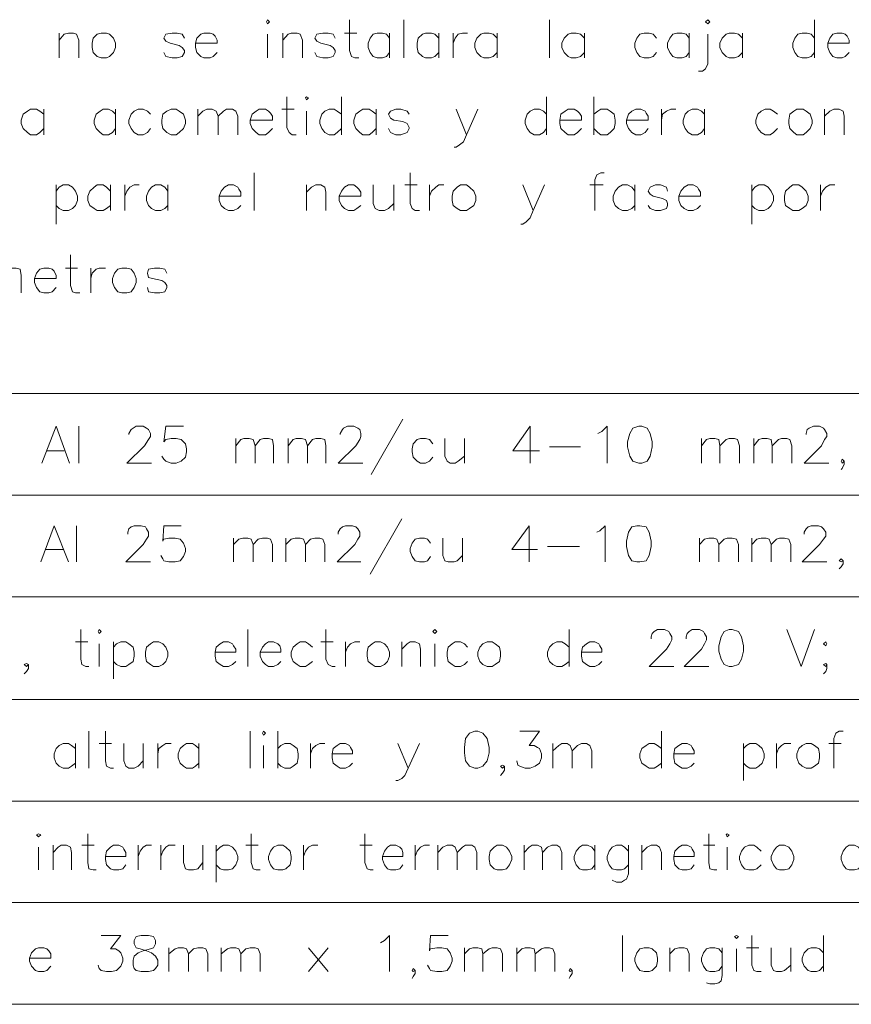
# Model space of a CAD drawing. Header units: millimetres. Extents: x 7 to 203, y 3 to 294.
# Tile 8 of 15: x 56 to 90, y 52 to 92. Entities that reach past the tile are written whole.
import ezdxf

# ---------------------------------------------------------------- set-up
doc = ezdxf.new("R2010")
doc.units = ezdxf.units.MM
doc.layers.add('DGE_CONTORNOS', color=7, linetype='Continuous', lineweight=0)

msp = doc.modelspace()

# ---------------------------------------------------------------- linework, layer by layer
at = {"layer": 'DGE_CONTORNOS', "lineweight": 13}
for points in [[(65.786, 92.0187), (65.8283, 92.1034), (65.913, 92.0187), (65.8283, 91.934), (65.786, 92.0187)], [(69.215, 92.1034), (69.215, 90.8333), (69.2997, 90.5794), (69.4267, 90.537), (69.596, 90.537)], [(71.4587, 92.1034), (71.4587, 90.537)], [(77.47, 92.1034), (77.47, 90.537)], [(83.9047, 92.0187), (83.9893, 92.1034), (84.074, 92.0187), (83.9893, 91.934), (83.9047, 92.0187)], [(88.392, 92.1034), (88.392, 90.537)], [(57.2347, 91.553), (57.2347, 90.537)], [(57.2347, 91.2567), (57.4463, 91.5107), (57.6157, 91.553), (57.8273, 91.553), (57.9543, 91.5107), (58.039, 91.2567), (58.039, 90.537)], [(58.9703, 91.553), (58.801, 91.5107), (58.6317, 91.3414), (58.5893, 91.1297), (58.5893, 90.9604), (58.6317, 90.7487), (58.801, 90.5794), (58.9703, 90.537), (59.182, 90.537), (59.309, 90.5794), (59.4783, 90.7487), (59.563, 90.9604), (59.563, 91.1297), (59.4783, 91.3414), (59.309, 91.5107), (59.182, 91.553), (58.9703, 91.553)], [(62.3993, 91.3414), (62.3147, 91.5107), (62.103, 91.553), (61.8913, 91.553), (61.6373, 91.5107), (61.5527, 91.3414), (61.6373, 91.2144), (61.8067, 91.1297), (62.1877, 91.045), (62.3147, 90.9604), (62.3993, 90.8333), (62.3993, 90.7487), (62.3147, 90.5794), (62.103, 90.537), (61.8913, 90.537), (61.6373, 90.5794), (61.5527, 90.7487)], [(62.865, 91.1297), (63.754, 91.1297), (63.754, 91.2567), (63.6693, 91.426), (63.5847, 91.5107), (63.4577, 91.553), (63.2037, 91.553), (63.0767, 91.5107), (62.9073, 91.3414), (62.865, 91.1297), (62.865, 90.9604), (62.9073, 90.7487), (63.0767, 90.5794), (63.2037, 90.537), (63.4577, 90.537), (63.5847, 90.5794), (63.754, 90.7487)], [(65.8283, 91.5107), (65.8283, 90.537)], [(66.4633, 91.553), (66.4633, 90.537)], [(66.4633, 91.2567), (66.675, 91.5107), (66.802, 91.553), (67.056, 91.553), (67.183, 91.5107), (67.2677, 91.2567), (67.2677, 90.537)], [(68.6223, 91.3414), (68.5377, 91.5107), (68.326, 91.553), (68.1143, 91.553), (67.8603, 91.5107), (67.7757, 91.3414), (67.8603, 91.2144), (68.0297, 91.1297), (68.4107, 91.045), (68.5377, 90.9604), (68.6223, 90.8333), (68.6223, 90.7487), (68.5377, 90.5794), (68.326, 90.537), (68.1143, 90.537), (67.8603, 90.5794), (67.7757, 90.7487)], [(69.0033, 91.553), (69.5113, 91.553)], [(70.866, 91.3414), (70.739, 91.5107), (70.5697, 91.553), (70.358, 91.553), (70.1887, 91.5107), (70.0617, 91.3414), (69.977, 91.1297), (69.977, 90.9604), (70.0617, 90.7487), (70.1887, 90.5794), (70.358, 90.537), (70.5697, 90.537), (70.739, 90.5794), (70.866, 90.7487)], [(70.866, 91.553), (70.866, 90.537)], [(72.898, 91.3414), (72.7287, 91.5107), (72.6017, 91.553), (72.3477, 91.553), (72.2207, 91.5107), (72.0513, 91.3414), (72.009, 91.1297), (72.009, 90.9604), (72.0513, 90.7487), (72.2207, 90.5794), (72.3477, 90.537), (72.6017, 90.537), (72.7287, 90.5794), (72.898, 90.7487)], [(72.898, 91.553), (72.898, 90.537)], [(73.4907, 91.553), (73.4907, 90.537)], [(73.4907, 91.1297), (73.5753, 91.3414), (73.7023, 91.5107), (73.8717, 91.553), (74.0833, 91.553)], [(75.311, 91.3414), (75.1417, 91.5107), (74.9723, 91.553), (74.7607, 91.553), (74.6337, 91.5107), (74.4643, 91.3414), (74.3797, 91.1297), (74.3797, 90.9604), (74.4643, 90.7487), (74.6337, 90.5794), (74.7607, 90.537), (74.9723, 90.537), (75.1417, 90.5794), (75.311, 90.7487)], [(75.311, 91.553), (75.311, 90.537)], [(78.9093, 91.3414), (78.74, 91.5107), (78.5707, 91.553), (78.359, 91.553), (78.232, 91.5107), (78.0627, 91.3414), (77.978, 91.1297), (77.978, 90.9604), (78.0627, 90.7487), (78.232, 90.5794), (78.359, 90.537), (78.5707, 90.537), (78.74, 90.5794), (78.9093, 90.7487)], [(78.9093, 91.553), (78.9093, 90.537)], [(81.8727, 91.3414), (81.7457, 91.5107), (81.5763, 91.553), (81.3647, 91.553), (81.1953, 91.5107), (81.0683, 91.3414), (80.9837, 91.1297), (80.9837, 90.9604), (81.0683, 90.7487), (81.1953, 90.5794), (81.3647, 90.537), (81.5763, 90.537), (81.7457, 90.5794), (81.8727, 90.7487)], [(83.2273, 91.3414), (83.1003, 91.5107), (82.931, 91.553), (82.7193, 91.553), (82.55, 91.5107), (82.423, 91.3414), (82.3383, 91.1297), (82.3383, 90.9604), (82.423, 90.7487), (82.55, 90.5794), (82.7193, 90.537), (82.931, 90.537), (83.1003, 90.5794), (83.2273, 90.7487)], [(83.2273, 91.553), (83.2273, 90.537)], [(83.9893, 91.5107), (83.9893, 90.283), (83.9047, 90.0714), (83.7777, 89.9867), (83.6083, 89.9867)], [(85.4287, 91.3414), (85.2593, 91.5107), (85.09, 91.553), (84.8783, 91.553), (84.7513, 91.5107), (84.582, 91.3414), (84.4973, 91.1297), (84.4973, 90.9604), (84.582, 90.7487), (84.7513, 90.5794), (84.8783, 90.537), (85.09, 90.537), (85.2593, 90.5794), (85.4287, 90.7487)], [(85.4287, 91.553), (85.4287, 90.537)], [(88.392, 91.3414), (88.265, 91.5107), (88.0957, 91.553), (87.884, 91.553), (87.7147, 91.5107), (87.5877, 91.3414), (87.503, 91.1297), (87.503, 90.9604), (87.5877, 90.7487), (87.7147, 90.5794), (87.884, 90.537), (88.0957, 90.537), (88.265, 90.5794), (88.392, 90.7487)], [(88.9423, 91.1297), (89.8313, 91.1297), (89.8313, 91.2567), (89.7467, 91.426), (89.662, 91.5107), (89.535, 91.553), (89.3233, 91.553), (89.154, 91.5107), (89.027, 91.3414), (88.9423, 91.1297), (88.9423, 90.9604), (89.027, 90.7487), (89.154, 90.5794), (89.3233, 90.537), (89.535, 90.537), (89.662, 90.5794), (89.8313, 90.7487)], [(66.6327, 88.9284), (66.6327, 87.6584), (66.7173, 87.4467), (66.8443, 87.362), (67.0137, 87.362)], [(67.3947, 88.886), (67.437, 88.9284), (67.5217, 88.886), (67.437, 88.8014), (67.3947, 88.886)], [(68.8763, 88.9284), (68.8763, 87.362)], [(77.343, 88.9284), (77.343, 87.362)], [(79.2903, 88.9284), (79.2903, 87.362)], [(56.5997, 88.2087), (56.4303, 88.3357), (56.3033, 88.4204), (56.0493, 88.4204), (55.9223, 88.3357), (55.753, 88.2087), (55.6683, 87.9547), (55.6683, 87.8277), (55.753, 87.616), (55.9223, 87.4467), (56.0493, 87.362), (56.3033, 87.362), (56.4303, 87.4467), (56.5997, 87.616)], [(56.5997, 88.4204), (56.5997, 87.362)], [(59.563, 88.2087), (59.436, 88.3357), (59.2667, 88.4204), (59.055, 88.4204), (58.928, 88.3357), (58.7587, 88.2087), (58.674, 87.9547), (58.674, 87.8277), (58.7587, 87.616), (58.928, 87.4467), (59.055, 87.362), (59.2667, 87.362), (59.436, 87.4467), (59.563, 87.616)], [(59.563, 88.4204), (59.563, 87.362)], [(61.0023, 88.2087), (60.8753, 88.3357), (60.706, 88.4204), (60.4943, 88.4204), (60.325, 88.3357), (60.198, 88.2087), (60.1133, 87.9547), (60.1133, 87.8277), (60.198, 87.616), (60.325, 87.4467), (60.4943, 87.362), (60.706, 87.362), (60.8753, 87.4467), (61.0023, 87.616)], [(61.849, 88.4204), (61.6797, 88.3357), (61.5103, 88.2087), (61.468, 87.9547), (61.468, 87.8277), (61.5103, 87.616), (61.6797, 87.4467), (61.849, 87.362), (62.0607, 87.362), (62.1877, 87.4467), (62.357, 87.616), (62.4417, 87.8277), (62.4417, 87.9547), (62.357, 88.2087), (62.1877, 88.3357), (62.0607, 88.4204), (61.849, 88.4204)], [(62.9497, 88.4204), (62.9497, 87.362)], [(62.9497, 88.124), (63.1613, 88.3357), (63.3307, 88.4204), (63.5423, 88.4204), (63.7117, 88.3357), (63.7963, 88.124), (63.7963, 87.362)], [(63.7963, 88.124), (64.008, 88.3357), (64.135, 88.4204), (64.389, 88.4204), (64.516, 88.3357), (64.6007, 88.124), (64.6007, 87.362)], [(65.1087, 87.9547), (66.04, 87.9547), (66.04, 88.124), (65.9553, 88.251), (65.8707, 88.3357), (65.7437, 88.4204), (65.4897, 88.4204), (65.3627, 88.3357), (65.1933, 88.2087), (65.1087, 87.9547), (65.1087, 87.8277), (65.1933, 87.616), (65.3627, 87.4467), (65.4897, 87.362), (65.7437, 87.362), (65.8707, 87.4467), (66.04, 87.616)], [(66.421, 88.4204), (66.929, 88.4204)], [(67.437, 88.3357), (67.437, 87.362)], [(68.8763, 88.2087), (68.707, 88.3357), (68.58, 88.4204), (68.3683, 88.4204), (68.199, 88.3357), (68.072, 88.2087), (67.9873, 87.9547), (67.9873, 87.8277), (68.072, 87.616), (68.199, 87.4467), (68.3683, 87.362), (68.58, 87.362), (68.707, 87.4467), (68.8763, 87.616)], [(70.3157, 88.2087), (70.1463, 88.3357), (70.0193, 88.4204), (69.7653, 88.4204), (69.6383, 88.3357), (69.469, 88.2087), (69.3843, 87.9547), (69.3843, 87.8277), (69.469, 87.616), (69.6383, 87.4467), (69.7653, 87.362), (70.0193, 87.362), (70.1463, 87.4467), (70.3157, 87.616)], [(70.3157, 88.4204), (70.3157, 87.362)], [(71.6703, 88.2087), (71.5857, 88.3357), (71.3317, 88.4204), (71.12, 88.4204), (70.9083, 88.3357), (70.8237, 88.2087), (70.9083, 88.0394), (71.0353, 87.9547), (71.4163, 87.9124), (71.5857, 87.8277), (71.6703, 87.6584), (71.6703, 87.616), (71.5857, 87.4467), (71.3317, 87.362), (71.12, 87.362), (70.9083, 87.4467), (70.8237, 87.616)], [(73.6177, 88.4204), (74.041, 87.362), (74.5067, 88.4204)], [(77.343, 88.2087), (77.216, 88.3357), (77.0467, 88.4204), (76.835, 88.4204), (76.6657, 88.3357), (76.5387, 88.2087), (76.454, 87.9547), (76.454, 87.8277), (76.5387, 87.616), (76.6657, 87.4467), (76.835, 87.362), (77.0467, 87.362), (77.216, 87.4467), (77.343, 87.616)], [(77.8933, 87.9547), (78.7823, 87.9547), (78.7823, 88.124), (78.6977, 88.251), (78.613, 88.3357), (78.486, 88.4204), (78.232, 88.4204), (78.105, 88.3357), (77.9357, 88.2087), (77.8933, 87.9547), (77.8933, 87.8277), (77.9357, 87.616), (78.105, 87.4467), (78.232, 87.362), (78.486, 87.362), (78.613, 87.4467), (78.7823, 87.616)], [(79.2903, 88.2087), (79.4597, 88.3357), (79.5867, 88.4204), (79.8407, 88.4204), (79.9677, 88.3357), (80.137, 88.2087), (80.1793, 87.9547), (80.1793, 87.8277), (80.137, 87.616), (79.9677, 87.4467), (79.8407, 87.362), (79.5867, 87.362), (79.4597, 87.4467), (79.2903, 87.616)], [(80.645, 87.9547), (81.534, 87.9547), (81.534, 88.124), (81.4493, 88.251), (81.407, 88.3357), (81.2377, 88.4204), (81.026, 88.4204), (80.8567, 88.3357), (80.7297, 88.2087), (80.645, 87.9547), (80.645, 87.8277), (80.7297, 87.616), (80.8567, 87.4467), (81.026, 87.362), (81.2377, 87.362), (81.407, 87.4467), (81.534, 87.616)], [(82.0843, 88.4204), (82.0843, 87.362)], [(82.0843, 87.9547), (82.1267, 88.2087), (82.296, 88.3357), (82.4653, 88.4204), (82.677, 88.4204)], [(83.8623, 88.2087), (83.7353, 88.3357), (83.566, 88.4204), (83.3543, 88.4204), (83.185, 88.3357), (83.058, 88.2087), (82.9733, 87.9547), (82.9733, 87.8277), (83.058, 87.616), (83.185, 87.4467), (83.3543, 87.362), (83.566, 87.362), (83.7353, 87.4467), (83.8623, 87.616)], [(83.8623, 88.4204), (83.8623, 87.362)], [(86.868, 88.2087), (86.6987, 88.3357), (86.5717, 88.4204), (86.36, 88.4204), (86.1907, 88.3357), (86.0637, 88.2087), (85.979, 87.9547), (85.979, 87.8277), (86.0637, 87.616), (86.1907, 87.4467), (86.36, 87.362), (86.5717, 87.362), (86.6987, 87.4467), (86.868, 87.616)], [(87.6723, 88.4204), (87.5453, 88.3357), (87.376, 88.2087), (87.3337, 87.9547), (87.3337, 87.8277), (87.376, 87.616), (87.5453, 87.4467), (87.6723, 87.362), (87.9263, 87.362), (88.0533, 87.4467), (88.2227, 87.616), (88.3073, 87.8277), (88.3073, 87.9547), (88.2227, 88.2087), (88.0533, 88.3357), (87.9263, 88.4204), (87.6723, 88.4204)], [(88.8153, 88.4204), (88.8153, 87.362)], [(88.8153, 88.124), (89.027, 88.3357), (89.1963, 88.4204), (89.408, 88.4204), (89.5773, 88.3357), (89.6197, 88.124), (89.6197, 87.362)], [(74.041, 87.362), (73.914, 87.0657), (73.7447, 86.9387), (73.6177, 86.854), (73.533, 86.854)], [(65.278, 85.7957), (65.278, 84.2294)], [(71.7127, 85.7957), (71.7127, 84.5257), (71.7973, 84.314), (71.9243, 84.2294), (72.0937, 84.2294)], [(79.7137, 85.7957), (79.5867, 85.7957), (79.4173, 85.711), (79.3327, 85.4994), (79.3327, 84.2294)], [(57.1077, 85.2877), (57.1077, 83.679)], [(57.1077, 85.0337), (57.2347, 85.203), (57.404, 85.2877), (57.6157, 85.2877), (57.785, 85.203), (57.912, 85.0337), (57.9967, 84.822), (57.9967, 84.6527), (57.912, 84.441), (57.785, 84.314), (57.6157, 84.2294), (57.404, 84.2294), (57.2347, 84.314), (57.1077, 84.441)], [(59.3513, 85.0337), (59.182, 85.203), (59.055, 85.2877), (58.801, 85.2877), (58.674, 85.203), (58.5047, 85.0337), (58.42, 84.822), (58.42, 84.6527), (58.5047, 84.441), (58.674, 84.314), (58.801, 84.2294), (59.055, 84.2294), (59.182, 84.314), (59.3513, 84.441)], [(59.3513, 85.2877), (59.3513, 84.2294)], [(59.944, 85.2877), (59.944, 84.2294)], [(59.944, 84.822), (60.0287, 85.0337), (60.1557, 85.203), (60.325, 85.2877), (60.5367, 85.2877)], [(61.722, 85.0337), (61.595, 85.203), (61.4257, 85.2877), (61.214, 85.2877), (61.0447, 85.203), (60.9177, 85.0337), (60.833, 84.822), (60.833, 84.6527), (60.9177, 84.441), (61.0447, 84.314), (61.214, 84.2294), (61.4257, 84.2294), (61.595, 84.314), (61.722, 84.441)], [(61.722, 85.2877), (61.722, 84.2294)], [(63.8387, 84.822), (64.7277, 84.822), (64.7277, 84.9914), (64.643, 85.1184), (64.6007, 85.203), (64.4313, 85.2877), (64.2197, 85.2877), (64.0503, 85.203), (63.9233, 85.0337), (63.8387, 84.822), (63.8387, 84.6527), (63.9233, 84.441), (64.0503, 84.314), (64.2197, 84.2294), (64.4313, 84.2294), (64.6007, 84.314), (64.7277, 84.441)], [(67.437, 85.2877), (67.437, 84.2294)], [(67.437, 84.9914), (67.6487, 85.203), (67.818, 85.2877), (68.0297, 85.2877), (68.199, 85.203), (68.2413, 84.9914), (68.2413, 84.2294)], [(68.7917, 84.822), (69.6807, 84.822), (69.6807, 84.9914), (69.596, 85.1184), (69.5113, 85.203), (69.3843, 85.2877), (69.1727, 85.2877), (69.0033, 85.203), (68.8763, 85.0337), (68.7917, 84.822), (68.7917, 84.6527), (68.8763, 84.441), (69.0033, 84.314), (69.1727, 84.2294), (69.3843, 84.2294), (69.5113, 84.314), (69.6807, 84.441)], [(70.1887, 85.2877), (70.1887, 84.5257), (70.2733, 84.314), (70.4427, 84.2294), (70.6543, 84.2294), (70.8237, 84.314), (71.0353, 84.5257)], [(71.0353, 85.2877), (71.0353, 84.2294)], [(71.501, 85.2877), (72.009, 85.2877)], [(72.517, 85.2877), (72.517, 84.2294)], [(72.517, 84.822), (72.6017, 85.0337), (72.771, 85.203), (72.898, 85.2877), (73.1097, 85.2877)], [(73.787, 85.2877), (73.66, 85.203), (73.4907, 85.0337), (73.4483, 84.822), (73.4483, 84.6527), (73.4907, 84.441), (73.66, 84.314), (73.787, 84.2294), (74.041, 84.2294), (74.168, 84.314), (74.3373, 84.441), (74.422, 84.6527), (74.422, 84.822), (74.3373, 85.0337), (74.168, 85.203), (74.041, 85.2877), (73.787, 85.2877)], [(76.3693, 85.2877), (76.7927, 84.2294), (77.2583, 85.2877)], [(79.121, 85.2877), (79.6713, 85.2877)], [(80.9837, 85.0337), (80.8567, 85.203), (80.6873, 85.2877), (80.4757, 85.2877), (80.3063, 85.203), (80.1793, 85.0337), (80.0947, 84.822), (80.0947, 84.6527), (80.1793, 84.441), (80.3063, 84.314), (80.4757, 84.2294), (80.6873, 84.2294), (80.8567, 84.314), (80.9837, 84.441)], [(80.9837, 85.2877), (80.9837, 84.2294)], [(82.3383, 85.0337), (82.296, 85.203), (82.042, 85.2877), (81.8303, 85.2877), (81.6187, 85.203), (81.534, 85.0337), (81.6187, 84.9067), (81.7457, 84.822), (82.1267, 84.7374), (82.296, 84.6527), (82.3383, 84.5257), (82.3383, 84.441), (82.296, 84.314), (82.042, 84.2294), (81.8303, 84.2294), (81.6187, 84.314), (81.534, 84.441)], [(82.804, 84.822), (83.693, 84.822), (83.693, 84.9914), (83.6083, 85.1184), (83.566, 85.203), (83.3967, 85.2877), (83.185, 85.2877), (83.0157, 85.203), (82.8887, 85.0337), (82.804, 84.822), (82.804, 84.6527), (82.8887, 84.441), (83.0157, 84.314), (83.185, 84.2294), (83.3967, 84.2294), (83.566, 84.314), (83.693, 84.441)], [(85.8097, 85.2877), (85.8097, 83.679)], [(85.8097, 85.0337), (85.9367, 85.203), (86.106, 85.2877), (86.3177, 85.2877), (86.487, 85.203), (86.614, 85.0337), (86.6987, 84.822), (86.6987, 84.6527), (86.614, 84.441), (86.487, 84.314), (86.3177, 84.2294), (86.106, 84.2294), (85.9367, 84.314), (85.8097, 84.441)], [(87.503, 85.2877), (87.376, 85.203), (87.2067, 85.0337), (87.1643, 84.822), (87.1643, 84.6527), (87.2067, 84.441), (87.376, 84.314), (87.503, 84.2294), (87.757, 84.2294), (87.884, 84.314), (88.0533, 84.441), (88.138, 84.6527), (88.138, 84.822), (88.0533, 85.0337), (87.884, 85.203), (87.757, 85.2877), (87.503, 85.2877)], [(88.646, 85.2877), (88.646, 84.2294)], [(88.646, 84.822), (88.7307, 85.0337), (88.8577, 85.203), (89.027, 85.2877), (89.2387, 85.2877)], [(76.7927, 84.2294), (76.6657, 83.933), (76.4963, 83.7637), (76.3693, 83.679), (76.2847, 83.679)], [(57.7003, 82.409), (57.7003, 81.139), (57.785, 80.885), (57.912, 80.8427), (58.0813, 80.8427)], [(54.864, 81.5624), (55.0757, 81.8164), (55.245, 81.8587), (55.4567, 81.8587), (55.626, 81.8164), (55.6683, 81.5624), (55.6683, 80.8427)], [(56.2187, 81.4354), (57.1077, 81.4354), (57.1077, 81.5624), (57.023, 81.7317), (56.9383, 81.8164), (56.8113, 81.8587), (56.5997, 81.8587), (56.4303, 81.8164), (56.3033, 81.647), (56.2187, 81.4354), (56.2187, 81.266), (56.3033, 81.0544), (56.4303, 80.885), (56.5997, 80.8427), (56.8113, 80.8427), (56.9383, 80.885), (57.1077, 81.0544)], [(57.4887, 81.8587), (57.9967, 81.8587)], [(58.547, 81.8587), (58.547, 80.8427)], [(58.547, 81.4354), (58.5893, 81.647), (58.7587, 81.8164), (58.8857, 81.8587), (59.1397, 81.8587)], [(59.817, 81.8587), (59.6477, 81.8164), (59.5207, 81.647), (59.436, 81.4354), (59.436, 81.266), (59.5207, 81.0544), (59.6477, 80.885), (59.817, 80.8427), (60.0287, 80.8427), (60.198, 80.885), (60.325, 81.0544), (60.4097, 81.266), (60.4097, 81.4354), (60.325, 81.647), (60.198, 81.8164), (60.0287, 81.8587), (59.817, 81.8587)], [(61.6797, 81.647), (61.595, 81.8164), (61.3833, 81.8587), (61.1717, 81.8587), (60.9177, 81.8164), (60.8753, 81.647), (60.9177, 81.4777), (61.087, 81.4354), (61.468, 81.3507), (61.595, 81.266), (61.6797, 81.139), (61.6797, 81.0544), (61.595, 80.885), (61.3833, 80.8427), (61.1717, 80.8427), (60.9177, 80.885), (60.8753, 81.0544)], [(71.4163, 75.6357), (70.104, 73.3497)], [(56.515, 73.8154), (57.1077, 75.3394), (57.658, 73.8154)], [(58.039, 75.3394), (58.039, 73.8154)], [(60.1133, 75.0007), (60.1133, 75.043), (60.198, 75.2124), (60.2827, 75.2547), (60.4097, 75.3394), (60.706, 75.3394), (60.833, 75.2547), (60.9177, 75.2124), (61.0023, 75.043), (61.0023, 74.916), (60.9177, 74.789), (60.7483, 74.535), (60.0287, 73.8154), (61.0447, 73.8154)], [(62.357, 75.3394), (61.6373, 75.3394), (61.5527, 74.7044), (61.6373, 74.789), (61.849, 74.8314), (62.0607, 74.8314), (62.2723, 74.789), (62.4417, 74.6197), (62.484, 74.408), (62.484, 74.281), (62.4417, 74.0694), (62.2723, 73.9), (62.0607, 73.8154), (61.849, 73.8154), (61.6373, 73.9), (61.5527, 73.9847), (61.468, 74.1117)], [(68.834, 75.0007), (68.834, 75.043), (68.9187, 75.2124), (68.961, 75.2547), (69.1303, 75.3394), (69.3843, 75.3394), (69.5537, 75.2547), (69.6383, 75.2124), (69.6807, 75.043), (69.6807, 74.916), (69.6383, 74.789), (69.469, 74.535), (68.7493, 73.8154), (69.7653, 73.8154)], [(76.6657, 75.3394), (75.946, 74.3234), (77.0467, 74.3234)], [(76.6657, 75.3394), (76.6657, 73.8154)], [(79.4597, 75.043), (79.629, 75.1277), (79.8407, 75.3394), (79.8407, 73.8154)], [(81.153, 75.3394), (80.899, 75.2547), (80.772, 75.043), (80.6873, 74.7044), (80.6873, 74.4927), (80.772, 74.1117), (80.899, 73.9), (81.153, 73.8154), (81.28, 73.8154), (81.4917, 73.9), (81.6187, 74.1117), (81.7033, 74.4927), (81.7033, 74.7044), (81.6187, 75.043), (81.4917, 75.2547), (81.28, 75.3394), (81.153, 75.3394)], [(88.0533, 75.0007), (88.0533, 75.043), (88.0957, 75.2124), (88.1803, 75.2547), (88.3497, 75.3394), (88.6037, 75.3394), (88.773, 75.2547), (88.8153, 75.2124), (88.9, 75.043), (88.9, 74.916), (88.8153, 74.789), (88.6883, 74.535), (87.9687, 73.8154), (88.9847, 73.8154)], [(64.516, 74.8314), (64.516, 73.8154)], [(64.516, 74.535), (64.7277, 74.789), (64.8547, 74.8314), (65.0663, 74.8314), (65.2357, 74.789), (65.3203, 74.535), (65.3203, 73.8154)], [(65.3203, 74.535), (65.532, 74.789), (65.659, 74.8314), (65.8707, 74.8314), (66.04, 74.789), (66.0823, 74.535), (66.0823, 73.8154)], [(66.675, 74.8314), (66.675, 73.8154)], [(66.675, 74.535), (66.8867, 74.789), (67.0137, 74.8314), (67.2253, 74.8314), (67.3947, 74.789), (67.4793, 74.535), (67.4793, 73.8154)], [(67.4793, 74.535), (67.691, 74.789), (67.818, 74.8314), (68.0297, 74.8314), (68.199, 74.789), (68.2413, 74.535), (68.2413, 73.8154)], [(72.644, 74.6197), (72.517, 74.789), (72.3477, 74.8314), (72.136, 74.8314), (72.009, 74.789), (71.8397, 74.6197), (71.7973, 74.408), (71.7973, 74.281), (71.8397, 74.0694), (72.009, 73.9), (72.136, 73.8154), (72.3477, 73.8154), (72.517, 73.9), (72.644, 74.0694)], [(73.152, 74.8314), (73.152, 74.1117), (73.2367, 73.9), (73.3637, 73.8154), (73.5753, 73.8154), (73.7023, 73.9), (73.9563, 74.1117)], [(73.9563, 74.8314), (73.9563, 73.8154)], [(83.7353, 74.8314), (83.7353, 73.8154)], [(83.7353, 74.535), (83.947, 74.789), (84.074, 74.8314), (84.2857, 74.8314), (84.455, 74.789), (84.4973, 74.535), (84.4973, 73.8154)], [(84.4973, 74.535), (84.7513, 74.789), (84.8783, 74.8314), (85.09, 74.8314), (85.217, 74.789), (85.3017, 74.535), (85.3017, 73.8154)], [(85.8943, 74.8314), (85.8943, 73.8154)], [(85.8943, 74.535), (86.106, 74.789), (86.233, 74.8314), (86.4447, 74.8314), (86.614, 74.789), (86.6563, 74.535), (86.6563, 73.8154)], [(86.6563, 74.535), (86.9103, 74.789), (87.0373, 74.8314), (87.249, 74.8314), (87.376, 74.789), (87.4607, 74.535), (87.4607, 73.8154)], [(56.7267, 74.3234), (57.4463, 74.3234)], [(77.47, 74.4927), (78.74, 74.4927)], [(89.6197, 73.9), (89.535, 73.9847), (89.4927, 73.9), (89.535, 73.8154), (89.6197, 73.9), (89.6197, 73.773), (89.535, 73.6037), (89.4927, 73.5614)], [(71.374, 71.5294), (70.0617, 69.2434)], [(56.4727, 69.7514), (57.023, 71.233), (57.6157, 69.7514)], [(57.9543, 71.233), (57.9543, 69.7514)], [(60.071, 70.8944), (60.071, 70.979), (60.1133, 71.106), (60.198, 71.1907), (60.325, 71.233), (60.6213, 71.233), (60.7907, 71.1907), (60.833, 71.106), (60.9177, 70.979), (60.9177, 70.8097), (60.833, 70.6827), (60.706, 70.471), (59.9863, 69.7514), (61.0023, 69.7514)], [(62.2723, 71.233), (61.5527, 71.233), (61.5103, 70.598), (61.5527, 70.6827), (61.7643, 70.725), (62.0183, 70.725), (62.23, 70.6827), (62.357, 70.5134), (62.4417, 70.3017), (62.4417, 70.1747), (62.357, 69.963), (62.23, 69.7937), (62.0183, 69.7514), (61.7643, 69.7514), (61.5527, 69.7937), (61.5103, 69.8784), (61.4257, 70.0054)], [(68.7493, 70.8944), (68.7493, 70.979), (68.834, 71.106), (68.9187, 71.1907), (69.0457, 71.233), (69.342, 71.233), (69.469, 71.1907), (69.5537, 71.106), (69.6383, 70.979), (69.6383, 70.8097), (69.5537, 70.6827), (69.4267, 70.471), (68.707, 69.7514), (69.6807, 69.7514)], [(76.6233, 71.233), (75.9037, 70.2594), (76.962, 70.2594)], [(76.6233, 71.233), (76.6233, 69.7514)], [(79.4173, 70.979), (79.5443, 71.0214), (79.756, 71.233), (79.756, 69.7514)], [(81.0683, 71.233), (80.8567, 71.1907), (80.7297, 70.979), (80.645, 70.598), (80.645, 70.3864), (80.7297, 70.0054), (80.8567, 69.7937), (81.0683, 69.7514), (81.1953, 69.7514), (81.4493, 69.7937), (81.5763, 70.0054), (81.661, 70.3864), (81.661, 70.598), (81.5763, 70.979), (81.4493, 71.1907), (81.1953, 71.233), (81.0683, 71.233)], [(87.9687, 70.8944), (87.9687, 70.979), (88.0533, 71.106), (88.138, 71.1907), (88.265, 71.233), (88.5613, 71.233), (88.6883, 71.1907), (88.773, 71.106), (88.8577, 70.979), (88.8577, 70.8097), (88.773, 70.6827), (88.6037, 70.471), (87.884, 69.7514), (88.9, 69.7514)], [(64.4313, 70.725), (64.4313, 69.7514)], [(64.4313, 70.471), (64.643, 70.6827), (64.8123, 70.725), (65.024, 70.725), (65.151, 70.6827), (65.2357, 70.471), (65.2357, 69.7514)], [(65.2357, 70.471), (65.4473, 70.6827), (65.6167, 70.725), (65.8283, 70.725), (65.9553, 70.6827), (66.04, 70.471), (66.04, 69.7514)], [(66.5903, 70.725), (66.5903, 69.7514)], [(66.5903, 70.471), (66.802, 70.6827), (66.9713, 70.725), (67.183, 70.725), (67.31, 70.6827), (67.3947, 70.471), (67.3947, 69.7514)], [(67.3947, 70.471), (67.6063, 70.6827), (67.7757, 70.725), (67.9873, 70.725), (68.1143, 70.6827), (68.199, 70.471), (68.199, 69.7514)], [(72.5593, 70.5134), (72.4323, 70.6827), (72.3053, 70.725), (72.0937, 70.725), (71.9243, 70.6827), (71.7973, 70.5134), (71.7127, 70.3017), (71.7127, 70.1747), (71.7973, 69.963), (71.9243, 69.7937), (72.0937, 69.7514), (72.3053, 69.7514), (72.4323, 69.7937), (72.5593, 69.963)], [(73.0673, 70.725), (73.0673, 70.0054), (73.152, 69.7937), (73.279, 69.7514), (73.533, 69.7514), (73.66, 69.7937), (73.8717, 70.0054)], [(73.8717, 70.725), (73.8717, 69.7514)], [(83.6507, 70.725), (83.6507, 69.7514)], [(83.6507, 70.471), (83.8623, 70.6827), (84.0317, 70.725), (84.2433, 70.725), (84.3703, 70.6827), (84.455, 70.471), (84.455, 69.7514)], [(84.455, 70.471), (84.6667, 70.6827), (84.7937, 70.725), (85.0053, 70.725), (85.1747, 70.6827), (85.2593, 70.471), (85.2593, 69.7514)], [(85.8097, 70.725), (85.8097, 69.7514)], [(85.8097, 70.471), (86.0213, 70.6827), (86.1907, 70.725), (86.4023, 70.725), (86.5293, 70.6827), (86.614, 70.471), (86.614, 69.7514)], [(86.614, 70.471), (86.8257, 70.6827), (86.9527, 70.725), (87.1643, 70.725), (87.3337, 70.6827), (87.4183, 70.471), (87.4183, 69.7514)], [(56.6843, 70.2594), (57.404, 70.2594)], [(77.3853, 70.3864), (78.6977, 70.3864)], [(89.5773, 69.7937), (89.4927, 69.8784), (89.408, 69.7937), (89.4927, 69.7514), (89.5773, 69.7937), (89.5773, 69.6667), (89.4927, 69.5397), (89.408, 69.455)], [(58.1237, 66.9574), (58.1237, 65.7297), (58.166, 65.518), (58.3353, 65.4334), (58.4623, 65.4334)], [(58.8433, 66.8727), (58.8857, 66.9574), (58.9703, 66.8727), (58.8857, 66.788), (58.8433, 66.8727)], [(65.024, 66.9574), (65.024, 65.4334)], [(68.2413, 66.9574), (68.2413, 65.7297), (68.326, 65.518), (68.4953, 65.4334), (68.6223, 65.4334)], [(72.644, 66.8727), (72.7287, 66.9574), (72.8133, 66.8727), (72.7287, 66.788), (72.644, 66.8727)], [(78.2743, 66.9574), (78.2743, 65.4334)], [(81.661, 66.5764), (81.661, 66.661), (81.7033, 66.788), (81.788, 66.8727), (81.915, 66.9574), (82.2113, 66.9574), (82.3807, 66.8727), (82.423, 66.788), (82.5077, 66.661), (82.5077, 66.534), (82.423, 66.3647), (82.296, 66.153), (81.5763, 65.4334), (82.5923, 65.4334)], [(83.1003, 66.5764), (83.1003, 66.661), (83.1427, 66.788), (83.2273, 66.8727), (83.3543, 66.9574), (83.6507, 66.9574), (83.82, 66.8727), (83.8623, 66.788), (83.947, 66.661), (83.947, 66.534), (83.8623, 66.3647), (83.7353, 66.153), (83.0157, 65.4334), (84.0317, 65.4334)], [(84.8783, 66.9574), (84.6667, 66.8727), (84.5397, 66.661), (84.455, 66.28), (84.455, 66.0684), (84.5397, 65.7297), (84.6667, 65.518), (84.8783, 65.4334), (85.0053, 65.4334), (85.2593, 65.518), (85.3863, 65.7297), (85.471, 66.0684), (85.471, 66.28), (85.3863, 66.661), (85.2593, 66.8727), (85.0053, 66.9574), (84.8783, 66.9574)], [(87.249, 66.9574), (87.8417, 65.4334), (88.392, 66.9574)], [(57.912, 66.4494), (58.42, 66.4494)], [(58.8857, 66.3647), (58.8857, 65.4334)], [(59.4783, 66.4494), (59.4783, 64.9254)], [(59.4783, 66.2377), (59.6053, 66.3647), (59.7747, 66.4494), (59.9863, 66.4494), (60.1133, 66.3647), (60.2827, 66.2377), (60.325, 66.026), (60.325, 65.8567), (60.2827, 65.645), (60.1133, 65.518), (59.9863, 65.4334), (59.7747, 65.4334), (59.6053, 65.518), (59.4783, 65.645)], [(61.1293, 66.4494), (61.0023, 66.3647), (60.833, 66.2377), (60.7907, 66.026), (60.7907, 65.8567), (60.833, 65.645), (61.0023, 65.518), (61.1293, 65.4334), (61.341, 65.4334), (61.5103, 65.518), (61.6373, 65.645), (61.722, 65.8567), (61.722, 66.026), (61.6373, 66.2377), (61.5103, 66.3647), (61.341, 66.4494), (61.1293, 66.4494)], [(63.6693, 66.026), (64.516, 66.026), (64.516, 66.153), (64.4313, 66.28), (64.389, 66.3647), (64.2197, 66.4494), (64.008, 66.4494), (63.881, 66.3647), (63.7117, 66.2377), (63.6693, 66.026), (63.6693, 65.8567), (63.7117, 65.645), (63.881, 65.518), (64.008, 65.4334), (64.2197, 65.4334), (64.389, 65.518), (64.516, 65.645)], [(65.532, 66.026), (66.3787, 66.026), (66.3787, 66.153), (66.3363, 66.28), (66.2517, 66.3647), (66.0823, 66.4494), (65.8707, 66.4494), (65.7437, 66.3647), (65.6167, 66.2377), (65.532, 66.026), (65.532, 65.8567), (65.6167, 65.645), (65.7437, 65.518), (65.8707, 65.4334), (66.0823, 65.4334), (66.2517, 65.518), (66.3787, 65.645)], [(67.691, 66.2377), (67.5217, 66.3647), (67.3947, 66.4494), (67.183, 66.4494), (67.056, 66.3647), (66.8867, 66.2377), (66.802, 66.026), (66.802, 65.8567), (66.8867, 65.645), (67.056, 65.518), (67.183, 65.4334), (67.3947, 65.4334), (67.5217, 65.518), (67.691, 65.645)], [(68.0297, 66.4494), (68.5377, 66.4494)], [(69.0457, 66.4494), (69.0457, 65.4334)], [(69.0457, 66.026), (69.1303, 66.2377), (69.2573, 66.3647), (69.4267, 66.4494), (69.6383, 66.4494)], [(70.2733, 66.4494), (70.1463, 66.3647), (69.977, 66.2377), (69.9347, 66.026), (69.9347, 65.8567), (69.977, 65.645), (70.1463, 65.518), (70.2733, 65.4334), (70.485, 65.4334), (70.6543, 65.518), (70.7813, 65.645), (70.866, 65.8567), (70.866, 66.026), (70.7813, 66.2377), (70.6543, 66.3647), (70.485, 66.4494), (70.2733, 66.4494)], [(71.374, 66.4494), (71.374, 65.4334)], [(71.374, 66.153), (71.5857, 66.3647), (71.7127, 66.4494), (71.9243, 66.4494), (72.0937, 66.3647), (72.136, 66.153), (72.136, 65.4334)], [(72.7287, 66.3647), (72.7287, 65.4334)], [(74.0833, 66.2377), (73.9563, 66.3647), (73.787, 66.4494), (73.5753, 66.4494), (73.4483, 66.3647), (73.279, 66.2377), (73.2367, 66.026), (73.2367, 65.8567), (73.279, 65.645), (73.4483, 65.518), (73.5753, 65.4334), (73.787, 65.4334), (73.9563, 65.518), (74.0833, 65.645)], [(74.8877, 66.4494), (74.7183, 66.3647), (74.5913, 66.2377), (74.5067, 66.026), (74.5067, 65.8567), (74.5913, 65.645), (74.7183, 65.518), (74.8877, 65.4334), (75.0993, 65.4334), (75.2263, 65.518), (75.3957, 65.645), (75.438, 65.8567), (75.438, 66.026), (75.3957, 66.2377), (75.2263, 66.3647), (75.0993, 66.4494), (74.8877, 66.4494)], [(78.2743, 66.2377), (78.105, 66.3647), (77.978, 66.4494), (77.7663, 66.4494), (77.597, 66.3647), (77.47, 66.2377), (77.3853, 66.026), (77.3853, 65.8567), (77.47, 65.645), (77.597, 65.518), (77.7663, 65.4334), (77.978, 65.4334), (78.105, 65.518), (78.2743, 65.645)], [(78.7823, 66.026), (79.629, 66.026), (79.629, 66.153), (79.5443, 66.28), (79.502, 66.3647), (79.3327, 66.4494), (79.121, 66.4494), (78.994, 66.3647), (78.8247, 66.2377), (78.7823, 66.026), (78.7823, 65.8567), (78.8247, 65.645), (78.994, 65.518), (79.121, 65.4334), (79.3327, 65.4334), (79.502, 65.518), (79.629, 65.645)], [(88.8577, 66.4494), (88.9, 66.3647), (88.8577, 66.28), (88.773, 66.3647), (88.8577, 66.4494)], [(55.9647, 65.518), (55.88, 65.5604), (55.7953, 65.518), (55.88, 65.4334), (55.9647, 65.518), (55.9647, 65.3487), (55.88, 65.2217), (55.7953, 65.137)], [(88.9, 65.518), (88.8577, 65.5604), (88.773, 65.518), (88.8577, 65.4334), (88.9, 65.518), (88.9, 65.3487), (88.8577, 65.2217), (88.773, 65.137)], [(58.4623, 62.7664), (58.4623, 61.2424)], [(59.1397, 62.7664), (59.1397, 61.5387), (59.182, 61.327), (59.3513, 61.2424), (59.4783, 61.2424)], [(65.1087, 62.7664), (65.1087, 61.2424)], [(65.6167, 62.6817), (65.659, 62.7664), (65.7437, 62.6817), (65.659, 62.597), (65.6167, 62.6817)], [(66.2517, 62.7664), (66.2517, 61.2424)], [(74.3797, 62.7664), (74.168, 62.6817), (73.9987, 62.47), (73.9563, 62.089), (73.9563, 61.8774), (73.9987, 61.5387), (74.168, 61.327), (74.3797, 61.2424), (74.5067, 61.2424), (74.7183, 61.327), (74.8877, 61.5387), (74.9723, 61.8774), (74.9723, 62.089), (74.8877, 62.47), (74.7183, 62.6817), (74.5067, 62.7664), (74.3797, 62.7664)], [(76.2423, 62.7664), (77.0467, 62.7664), (76.6233, 62.1737), (76.835, 62.1737), (76.962, 62.089), (77.0467, 62.0467), (77.1313, 61.835), (77.1313, 61.6657), (77.0467, 61.454), (76.8773, 61.327), (76.6657, 61.2424), (76.454, 61.2424), (76.2423, 61.327), (76.1577, 61.3694), (76.1153, 61.5387)], [(82.0843, 62.7664), (82.0843, 61.2424)], [(89.5773, 62.7664), (89.408, 62.7664), (89.281, 62.6817), (89.1963, 62.47), (89.1963, 61.2424)], [(57.912, 62.0467), (57.7427, 62.1737), (57.6157, 62.2584), (57.404, 62.2584), (57.2347, 62.1737), (57.1077, 62.0467), (57.023, 61.835), (57.023, 61.6657), (57.1077, 61.454), (57.2347, 61.327), (57.404, 61.2424), (57.6157, 61.2424), (57.7427, 61.327), (57.912, 61.454)], [(57.912, 62.2584), (57.912, 61.2424)], [(58.8857, 62.2584), (59.3937, 62.2584)], [(59.9017, 62.2584), (59.9017, 61.5387), (59.9863, 61.327), (60.1133, 61.2424), (60.325, 61.2424), (60.4943, 61.327), (60.706, 61.5387)], [(60.706, 62.2584), (60.706, 61.2424)], [(61.2987, 62.2584), (61.2987, 61.2424)], [(61.2987, 61.835), (61.341, 62.0467), (61.5103, 62.1737), (61.6373, 62.2584), (61.849, 62.2584)], [(62.992, 62.0467), (62.865, 62.1737), (62.738, 62.2584), (62.484, 62.2584), (62.357, 62.1737), (62.23, 62.0467), (62.1453, 61.835), (62.1453, 61.6657), (62.23, 61.454), (62.357, 61.327), (62.484, 61.2424), (62.738, 61.2424), (62.865, 61.327), (62.992, 61.454)], [(62.992, 62.2584), (62.992, 61.2424)], [(65.659, 62.1737), (65.659, 61.2424)], [(66.2517, 62.0467), (66.3787, 62.1737), (66.548, 62.2584), (66.7597, 62.2584), (66.8867, 62.1737), (67.056, 62.0467), (67.0983, 61.835), (67.0983, 61.6657), (67.056, 61.454), (66.8867, 61.327), (66.7597, 61.2424), (66.548, 61.2424), (66.3787, 61.327), (66.2517, 61.454)], [(67.6063, 62.2584), (67.6063, 61.2424)], [(67.6063, 61.835), (67.691, 62.0467), (67.818, 62.1737), (67.9873, 62.2584), (68.199, 62.2584)], [(68.4953, 61.835), (69.342, 61.835), (69.342, 61.962), (69.2573, 62.089), (69.215, 62.1737), (69.0457, 62.2584), (68.834, 62.2584), (68.707, 62.1737), (68.5377, 62.0467), (68.4953, 61.835), (68.4953, 61.6657), (68.5377, 61.454), (68.707, 61.327), (68.834, 61.2424), (69.0457, 61.2424), (69.215, 61.327), (69.342, 61.454)], [(71.2047, 62.2584), (71.628, 61.2424), (72.0937, 62.2584)], [(77.597, 62.2584), (77.597, 61.2424)], [(77.597, 61.962), (77.851, 62.1737), (77.978, 62.2584), (78.1897, 62.2584), (78.3167, 62.1737), (78.4013, 61.962), (78.4013, 61.2424)], [(78.4013, 61.962), (78.613, 62.1737), (78.7823, 62.2584), (78.994, 62.2584), (79.121, 62.1737), (79.2057, 61.962), (79.2057, 61.2424)], [(82.0843, 62.0467), (81.915, 62.1737), (81.788, 62.2584), (81.5763, 62.2584), (81.4493, 62.1737), (81.28, 62.0467), (81.1953, 61.835), (81.1953, 61.6657), (81.28, 61.454), (81.4493, 61.327), (81.5763, 61.2424), (81.788, 61.2424), (81.915, 61.327), (82.0843, 61.454)], [(82.5923, 61.835), (83.439, 61.835), (83.439, 61.962), (83.3543, 62.089), (83.312, 62.1737), (83.1427, 62.2584), (82.931, 62.2584), (82.804, 62.1737), (82.6347, 62.0467), (82.5923, 61.835), (82.5923, 61.6657), (82.6347, 61.454), (82.804, 61.327), (82.931, 61.2424), (83.1427, 61.2424), (83.312, 61.327), (83.439, 61.454)], [(85.471, 62.2584), (85.471, 60.7344)], [(85.471, 62.0467), (85.598, 62.1737), (85.725, 62.2584), (85.979, 62.2584), (86.106, 62.1737), (86.233, 62.0467), (86.3177, 61.835), (86.3177, 61.6657), (86.233, 61.454), (86.106, 61.327), (85.979, 61.2424), (85.725, 61.2424), (85.598, 61.327), (85.471, 61.454)], [(86.8257, 62.2584), (86.8257, 61.2424)], [(86.8257, 61.835), (86.9103, 62.0467), (87.0373, 62.1737), (87.1643, 62.2584), (87.4183, 62.2584)], [(88.0533, 62.2584), (87.884, 62.1737), (87.757, 62.0467), (87.6723, 61.835), (87.6723, 61.6657), (87.757, 61.454), (87.884, 61.327), (88.0533, 61.2424), (88.265, 61.2424), (88.392, 61.327), (88.5613, 61.454), (88.6037, 61.6657), (88.6037, 61.835), (88.5613, 62.0467), (88.392, 62.1737), (88.265, 62.2584), (88.0533, 62.2584)], [(88.9847, 62.2584), (89.4927, 62.2584)], [(75.6073, 61.327), (75.5227, 61.3694), (75.438, 61.327), (75.5227, 61.2424), (75.6073, 61.327), (75.6073, 61.1577), (75.5227, 61.0307), (75.438, 60.946)], [(71.628, 61.2424), (71.501, 60.946), (71.374, 60.819), (71.2047, 60.7344), (71.12, 60.7344)], [(56.3033, 58.4907), (56.388, 58.533), (56.4727, 58.4907), (56.388, 58.406), (56.3033, 58.4907)], [(58.42, 58.533), (58.42, 57.3477), (58.4623, 57.0937), (58.6317, 57.0514), (58.7587, 57.0514)], [(65.151, 58.533), (65.151, 57.3477), (65.2357, 57.0937), (65.3627, 57.0514), (65.532, 57.0514)], [(69.85, 58.533), (69.85, 57.3477), (69.9347, 57.0937), (70.0617, 57.0514), (70.1887, 57.0514)], [(84.0317, 58.533), (84.0317, 57.3477), (84.074, 57.0937), (84.2433, 57.0514), (84.3703, 57.0514)], [(84.7513, 58.4907), (84.7937, 58.533), (84.8783, 58.4907), (84.7937, 58.406), (84.7513, 58.4907)], [(56.9807, 58.0674), (56.9807, 57.0514)], [(56.9807, 57.771), (57.1923, 57.9827), (57.3193, 58.0674), (57.531, 58.0674), (57.7003, 57.9827), (57.7427, 57.771), (57.7427, 57.0514)], [(58.166, 58.0674), (58.674, 58.0674)], [(59.1397, 57.6017), (59.9863, 57.6017), (59.9863, 57.771), (59.9017, 57.898), (59.8593, 57.9827), (59.69, 58.0674), (59.4783, 58.0674), (59.3513, 57.9827), (59.182, 57.8134), (59.1397, 57.6017), (59.1397, 57.4747), (59.182, 57.263), (59.3513, 57.0937), (59.4783, 57.0514), (59.69, 57.0514), (59.8593, 57.0937), (59.9863, 57.263)], [(60.4943, 58.0674), (60.4943, 57.0514)], [(60.4943, 57.6017), (60.579, 57.8134), (60.706, 57.9827), (60.833, 58.0674), (61.0447, 58.0674)], [(61.4257, 58.0674), (61.4257, 57.0514)], [(61.4257, 57.6017), (61.5103, 57.8134), (61.6373, 57.9827), (61.7643, 58.0674), (62.0183, 58.0674)], [(62.357, 58.0674), (62.357, 57.3477), (62.4417, 57.0937), (62.5687, 57.0514), (62.7803, 57.0514), (62.9497, 57.0937), (63.1613, 57.3477)], [(63.1613, 58.0674), (63.1613, 57.0514)], [(63.7117, 58.0674), (63.7117, 56.5434)], [(63.7117, 57.8134), (63.881, 57.9827), (64.008, 58.0674), (64.2197, 58.0674), (64.389, 57.9827), (64.516, 57.8134), (64.6007, 57.6017), (64.6007, 57.4747), (64.516, 57.263), (64.389, 57.0937), (64.2197, 57.0514), (64.008, 57.0514), (63.881, 57.0937), (63.7117, 57.263)], [(64.9393, 58.0674), (65.4473, 58.0674)], [(66.2517, 58.0674), (66.0823, 57.9827), (65.9553, 57.8134), (65.8707, 57.6017), (65.8707, 57.4747), (65.9553, 57.263), (66.0823, 57.0937), (66.2517, 57.0514), (66.4633, 57.0514), (66.5903, 57.0937), (66.7597, 57.263), (66.802, 57.4747), (66.802, 57.6017), (66.7597, 57.8134), (66.5903, 57.9827), (66.4633, 58.0674), (66.2517, 58.0674)], [(67.31, 58.0674), (67.31, 57.0514)], [(67.31, 57.6017), (67.3947, 57.8134), (67.5217, 57.9827), (67.691, 58.0674), (67.9027, 58.0674)], [(69.6383, 58.0674), (70.1463, 58.0674)], [(70.5697, 57.6017), (71.4163, 57.6017), (71.4163, 57.771), (71.374, 57.898), (71.2893, 57.9827), (71.12, 58.0674), (70.9083, 58.0674), (70.7813, 57.9827), (70.6543, 57.8134), (70.5697, 57.6017), (70.5697, 57.4747), (70.6543, 57.263), (70.7813, 57.0937), (70.9083, 57.0514), (71.12, 57.0514), (71.2893, 57.0937), (71.4163, 57.263)], [(71.9243, 58.0674), (71.9243, 57.0514)], [(71.9243, 57.6017), (72.009, 57.8134), (72.136, 57.9827), (72.3053, 58.0674), (72.517, 58.0674)], [(72.8557, 58.0674), (72.8557, 57.0514)], [(72.8557, 57.771), (73.0673, 57.9827), (73.2367, 58.0674), (73.4483, 58.0674), (73.5753, 57.9827), (73.66, 57.771), (73.66, 57.0514)], [(73.66, 57.771), (73.8717, 57.9827), (73.9987, 58.0674), (74.2527, 58.0674), (74.3797, 57.9827), (74.4643, 57.771), (74.4643, 57.0514)], [(75.311, 58.0674), (75.184, 57.9827), (75.0147, 57.8134), (74.9723, 57.6017), (74.9723, 57.4747), (75.0147, 57.263), (75.184, 57.0937), (75.311, 57.0514), (75.5227, 57.0514), (75.692, 57.0937), (75.819, 57.263), (75.9037, 57.4747), (75.9037, 57.6017), (75.819, 57.8134), (75.692, 57.9827), (75.5227, 58.0674), (75.311, 58.0674)], [(76.4117, 58.0674), (76.4117, 57.0514)], [(76.4117, 57.771), (76.6233, 57.9827), (76.7503, 58.0674), (76.962, 58.0674), (77.1313, 57.9827), (77.1737, 57.771), (77.1737, 57.0514)], [(77.1737, 57.771), (77.3853, 57.9827), (77.5547, 58.0674), (77.7663, 58.0674), (77.8933, 57.9827), (77.978, 57.771), (77.978, 57.0514)], [(79.3327, 57.8134), (79.2057, 57.9827), (79.0363, 58.0674), (78.8247, 58.0674), (78.6977, 57.9827), (78.5707, 57.8134), (78.486, 57.6017), (78.486, 57.4747), (78.5707, 57.263), (78.6977, 57.0937), (78.8247, 57.0514), (79.0363, 57.0514), (79.2057, 57.0937), (79.3327, 57.263)], [(79.3327, 58.0674), (79.3327, 57.0514)], [(80.7297, 57.8134), (80.5603, 57.9827), (80.4333, 58.0674), (80.2217, 58.0674), (80.0523, 57.9827), (79.9253, 57.8134), (79.8407, 57.6017), (79.8407, 57.4747), (79.9253, 57.263), (80.0523, 57.0937), (80.2217, 57.0514), (80.4333, 57.0514), (80.5603, 57.0937), (80.7297, 57.263)], [(80.7297, 58.0674), (80.7297, 56.882), (80.645, 56.6704), (80.5603, 56.628), (80.4333, 56.5434), (80.2217, 56.5434), (80.0523, 56.628)], [(81.28, 58.0674), (81.28, 57.0514)], [(81.28, 57.771), (81.4917, 57.9827), (81.661, 58.0674), (81.8727, 58.0674), (81.9997, 57.9827), (82.0843, 57.771), (82.0843, 57.0514)], [(82.5923, 57.6017), (83.439, 57.6017), (83.439, 57.771), (83.3543, 57.898), (83.312, 57.9827), (83.1427, 58.0674), (82.931, 58.0674), (82.804, 57.9827), (82.6347, 57.8134), (82.5923, 57.6017), (82.5923, 57.4747), (82.6347, 57.263), (82.804, 57.0937), (82.931, 57.0514), (83.1427, 57.0514), (83.312, 57.0937), (83.439, 57.263)], [(83.82, 58.0674), (84.2857, 58.0674)], [(86.1907, 57.8134), (86.0213, 57.9827), (85.8943, 58.0674), (85.6827, 58.0674), (85.5133, 57.9827), (85.3863, 57.8134), (85.3017, 57.6017), (85.3017, 57.4747), (85.3863, 57.263), (85.5133, 57.0937), (85.6827, 57.0514), (85.8943, 57.0514), (86.0213, 57.0937), (86.1907, 57.263)], [(86.9527, 58.0674), (86.8257, 57.9827), (86.6987, 57.8134), (86.614, 57.6017), (86.614, 57.4747), (86.6987, 57.263), (86.8257, 57.0937), (86.9527, 57.0514), (87.1643, 57.0514), (87.3337, 57.0937), (87.4607, 57.263), (87.5453, 57.4747), (87.5453, 57.6017), (87.4607, 57.8134), (87.3337, 57.9827), (87.1643, 58.0674), (86.9527, 58.0674)], [(90.3393, 57.8134), (90.2123, 57.9827), (90.043, 58.0674), (89.8313, 58.0674), (89.7043, 57.9827), (89.5773, 57.8134), (89.4927, 57.6017), (89.4927, 57.4747), (89.5773, 57.263), (89.7043, 57.0937), (89.8313, 57.0514), (90.043, 57.0514), (90.2123, 57.0937), (90.3393, 57.263)], [(56.388, 57.9827), (56.388, 57.0514)], [(84.7937, 57.9827), (84.7937, 57.0514)], [(58.9703, 54.342), (59.7747, 54.342), (59.3513, 53.7917), (59.563, 53.7917), (59.69, 53.707), (59.7747, 53.6224), (59.8593, 53.4107), (59.8593, 53.2837), (59.7747, 53.072), (59.6053, 52.9027), (59.3937, 52.8604), (59.182, 52.8604), (58.9703, 52.9027), (58.8857, 52.9874), (58.8433, 53.1144)], [(60.6213, 54.342), (60.4097, 54.2997), (60.325, 54.1304), (60.325, 54.0034), (60.4097, 53.834), (60.579, 53.7917), (60.833, 53.707), (61.0447, 53.6224), (61.214, 53.4954), (61.2987, 53.326), (61.2987, 53.1144), (61.214, 52.9874), (61.1293, 52.9027), (60.9177, 52.8604), (60.6213, 52.8604), (60.4097, 52.9027), (60.325, 52.9874), (60.2827, 53.1144), (60.2827, 53.326), (60.325, 53.4954), (60.4943, 53.6224), (60.706, 53.707), (61.0023, 53.7917), (61.1293, 53.834), (61.214, 54.0034), (61.214, 54.1304), (61.1293, 54.2997), (60.9177, 54.342), (60.6213, 54.342)], [(70.485, 54.0457), (70.6543, 54.1304), (70.866, 54.342), (70.866, 52.8604)], [(73.279, 54.342), (72.5593, 54.342), (72.517, 53.707), (72.5593, 53.7917), (72.8133, 53.834), (73.025, 53.834), (73.2367, 53.7917), (73.3637, 53.6224), (73.4483, 53.4107), (73.4483, 53.2837), (73.3637, 53.072), (73.2367, 52.9027), (73.025, 52.8604), (72.8133, 52.8604), (72.5593, 52.9027), (72.517, 52.9874), (72.4323, 53.1144)], [(80.4757, 54.342), (80.4757, 52.8604)], [(85.09, 54.2997), (85.1747, 54.342), (85.2593, 54.2997), (85.1747, 54.215), (85.09, 54.2997)], [(85.8097, 54.342), (85.8097, 53.1144), (85.8943, 52.9027), (86.0213, 52.8604), (86.1907, 52.8604)], [(88.773, 54.342), (88.773, 52.8604)], [(56.007, 53.4107), (56.896, 53.4107), (56.896, 53.58), (56.8113, 53.707), (56.7267, 53.7917), (56.5997, 53.834), (56.388, 53.834), (56.261, 53.7917), (56.0917, 53.6224), (56.007, 53.4107), (56.007, 53.2837), (56.0917, 53.072), (56.261, 52.9027), (56.388, 52.8604), (56.5997, 52.8604), (56.7267, 52.9027), (56.896, 53.072)], [(61.7643, 53.834), (61.7643, 52.8604)], [(61.7643, 53.58), (62.0183, 53.7917), (62.1453, 53.834), (62.357, 53.834), (62.484, 53.7917), (62.5687, 53.58), (62.5687, 52.8604)], [(62.5687, 53.58), (62.7803, 53.7917), (62.9497, 53.834), (63.1613, 53.834), (63.2883, 53.7917), (63.373, 53.58), (63.373, 52.8604)], [(63.9233, 53.834), (63.9233, 52.8604)], [(63.9233, 53.58), (64.1773, 53.7917), (64.3043, 53.834), (64.516, 53.834), (64.643, 53.7917), (64.7277, 53.58), (64.7277, 52.8604)], [(64.7277, 53.58), (64.9393, 53.7917), (65.1087, 53.834), (65.3203, 53.834), (65.4473, 53.7917), (65.532, 53.58), (65.532, 52.8604)], [(67.5217, 53.834), (68.326, 52.8604)], [(68.326, 53.834), (67.5217, 52.8604)], [(73.9563, 53.834), (73.9563, 52.8604)], [(73.9563, 53.58), (74.168, 53.7917), (74.295, 53.834), (74.5067, 53.834), (74.676, 53.7917), (74.7183, 53.58), (74.7183, 52.8604)], [(74.7183, 53.58), (74.9723, 53.7917), (75.0993, 53.834), (75.311, 53.834), (75.438, 53.7917), (75.5227, 53.58), (75.5227, 52.8604)], [(76.1153, 53.834), (76.1153, 52.8604)], [(76.1153, 53.58), (76.327, 53.7917), (76.454, 53.834), (76.6657, 53.834), (76.835, 53.7917), (76.8773, 53.58), (76.8773, 52.8604)], [(76.8773, 53.58), (77.1313, 53.7917), (77.2583, 53.834), (77.47, 53.834), (77.597, 53.7917), (77.6817, 53.58), (77.6817, 52.8604)], [(81.3647, 53.834), (81.1953, 53.7917), (81.0683, 53.6224), (80.9837, 53.4107), (80.9837, 53.2837), (81.0683, 53.072), (81.1953, 52.9027), (81.3647, 52.8604), (81.5763, 52.8604), (81.7033, 52.9027), (81.8727, 53.072), (81.915, 53.2837), (81.915, 53.4107), (81.8727, 53.6224), (81.7033, 53.7917), (81.5763, 53.834), (81.3647, 53.834)], [(82.423, 53.834), (82.423, 52.8604)], [(82.423, 53.58), (82.6347, 53.7917), (82.804, 53.834), (83.0157, 53.834), (83.1427, 53.7917), (83.2273, 53.58), (83.2273, 52.8604)], [(84.582, 53.6224), (84.455, 53.7917), (84.2857, 53.834), (84.074, 53.834), (83.947, 53.7917), (83.82, 53.6224), (83.7353, 53.4107), (83.7353, 53.2837), (83.82, 53.072), (83.947, 52.9027), (84.074, 52.8604), (84.2857, 52.8604), (84.455, 52.9027), (84.582, 53.072)], [(84.582, 53.834), (84.582, 52.691), (84.5397, 52.4794), (84.455, 52.3947), (84.2857, 52.3524), (84.074, 52.3524), (83.947, 52.3947)], [(85.1747, 53.7917), (85.1747, 52.8604)], [(85.598, 53.834), (86.106, 53.834)], [(86.614, 53.834), (86.614, 53.1144), (86.6987, 52.9027), (86.8257, 52.8604), (87.0373, 52.8604), (87.1643, 52.9027), (87.4183, 53.1144)], [(87.4183, 53.834), (87.4183, 52.8604)], [(88.773, 53.6224), (88.6037, 53.7917), (88.4767, 53.834), (88.265, 53.834), (88.138, 53.7917), (87.9687, 53.6224), (87.884, 53.4107), (87.884, 53.2837), (87.9687, 53.072), (88.138, 52.9027), (88.265, 52.8604), (88.4767, 52.8604), (88.6037, 52.9027), (88.773, 53.072)], [(71.9243, 52.9027), (71.8397, 52.9874), (71.7973, 52.9027), (71.8397, 52.8604), (71.9243, 52.9027), (71.9243, 52.7757), (71.8397, 52.6487), (71.7973, 52.564)], [(78.4013, 52.9027), (78.3167, 52.9874), (78.2743, 52.9027), (78.3167, 52.8604), (78.4013, 52.9027), (78.4013, 52.7757), (78.3167, 52.6487), (78.2743, 52.564)]]:
    msp.add_lwpolyline(points, dxfattribs=at)
at = {"layer": 'DGE_CONTORNOS', "lineweight": 5}
for points in [[(6.5617, 76.694), (203.2847, 76.694)], [(6.5617, 72.503), (203.2847, 72.503)], [(6.5617, 68.312), (203.2847, 68.312)], [(6.5617, 64.0787), (203.2847, 64.0787)], [(6.5617, 59.8877), (203.2847, 59.8877)], [(6.5617, 55.6967), (203.2847, 55.6967)], [(6.5617, 51.5057), (203.2847, 51.5057)]]:
    msp.add_lwpolyline(points, dxfattribs=at)

doc.saveas('drawing.dxf')
